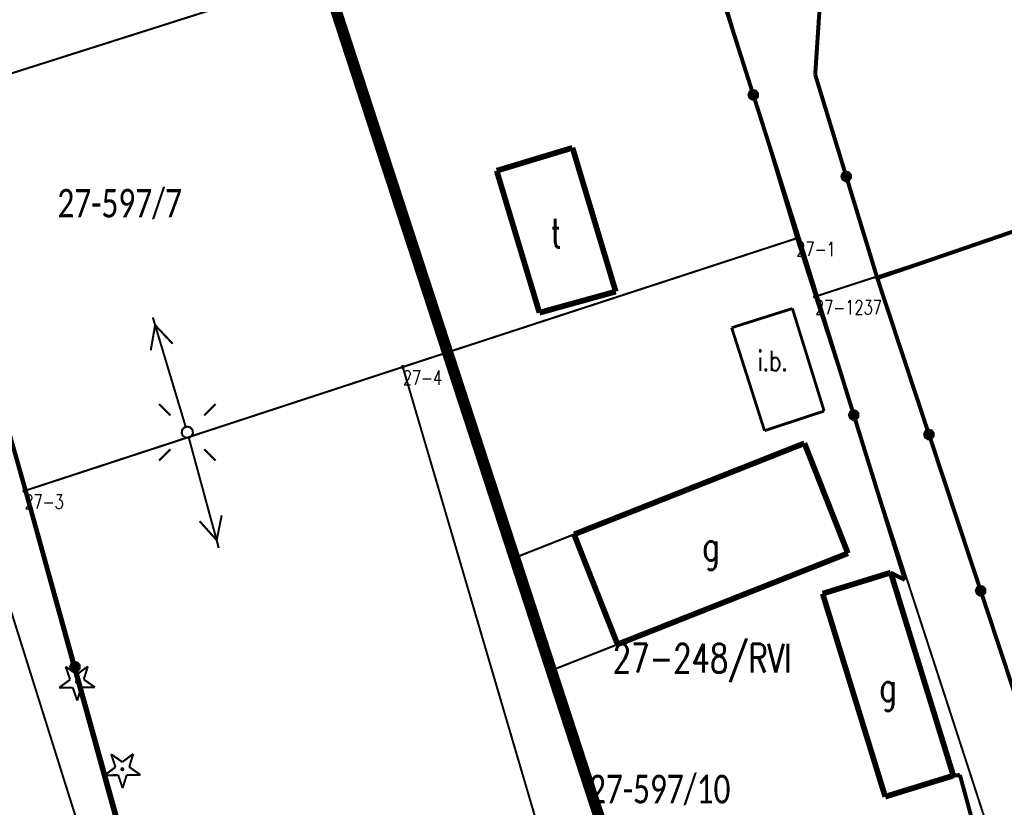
# Model space of a CAD drawing. Header units: metres. Extents: x 7542868 to 7543897, y 5828496 to 5830561.
# Tile 34 of 122: x 7543251 to 7543294, y 5829974 to 5830008. Entities that reach past the tile are written whole.
import ezdxf
from ezdxf.enums import TextEntityAlignment as Align

# ---------------------------------------------------------------- set-up
doc = ezdxf.new("R2010")
doc.units = ezdxf.units.M
doc.header["$MEASUREMENT"] = 0
for name, color, linetype in [('BDOT500_BUIB_E_T_6', 7, 'Continuous'), ('BDOT500_BUIB_L_10', 7, 'Continuous'), ('BDOT500_KTJZ_L_0', 7, 'Continuous'), ('BDOT500_KTOK_L_4', 7, 'Continuous'), ('BDOT500_OBOP_T_0', 7, 'Continuous'), ('BUDYNKI_EGBB_E_T_0', 7, 'Continuous'), ('BUDYNKI_EGBB_L_0', 7, 'Continuous'), ('BUDYNKI_EGBE_L_8', 7, 'Continuous'), ('GESUT_SUPE_L_3', 7, 'Continuous'), ('GESUT_SUSM_T_0', 7, 'Continuous'), ('GESUT_SUSM_T_3', 7, 'Continuous'), ('GLOWNA_BAZA_DZIALKI', 7, 'Continuous'), ('GLOWNA_BAZA_NUMERY_PUNKTOW', 7, 'Continuous'), ('GLOWNA_BAZA_PUNKTY', 7, 'Continuous'), ('LINIA_DRZEW', 7, 'Continuous'), ('SZUMIN_511-1_DROGA_POM_UZUPEL__', 7, 'Continuous')]:
    doc.layers.add(name, color=color, linetype=linetype)
doc.layers.add('Numery_dzialek', color=7, linetype='Continuous', lineweight=13)
doc.styles.add('Legend', font='calibri.ttf')
doc.styles.add('STYL_ARIAL', font='simplex', dxfattribs={"width": 0.75, "oblique": 0.1})

msp = doc.modelspace()

# ---------------------------------------------------------------- linework, layer by layer
at = {"layer": 'BDOT500_BUIB_L_10', "color": 7, "const_width": 0.125}
for points in [[(7543281.78, 5829994.97), (7543284.44, 5829995.81)], [(7543284.44, 5829995.81), (7543285.83, 5829991.32)], [(7543283.22, 5829990.46), (7543281.78, 5829994.97)], [(7543285.83, 5829991.32), (7543283.22, 5829990.46)]]:
    msp.add_lwpolyline(points, dxfattribs=at)
at = {"layer": 'BDOT500_KTJZ_L_0', "color": 7, "const_width": 0.09}
msp.add_lwpolyline([(7543248.74, 5829987.23), (7543256.63, 5829962.12)], dxfattribs=at)
at = {"layer": 'BDOT500_KTOK_L_4', "color": 7, "const_width": 0.175}
for points in [[(7543285.44, 5830006.05), (7543285.9, 5830013.04)], [(7543280.566, 5830011.966), (7543282.728, 5830005.168)], [(7543286.8, 5830001.595), (7543285.44, 5830006.05)], [(7543282.5935, 5830005.064), (7543282.5581, 5830005.1748), (7543282.6023, 5830005.2824), (7543282.7052, 5830005.3365), (7543282.8188, 5830005.3117), (7543282.89, 5830005.2197), (7543282.8853, 5830005.1035), (7543282.807, 5830005.0175), (7543282.6918, 5830005.0019), (7543282.5935, 5830005.064)], [(7543282.728, 5830005.168), (7543284.89, 5829998.37)], [(7543286.6655, 5830001.491), (7543286.6301, 5830001.6018), (7543286.6743, 5830001.7094), (7543286.7772, 5830001.7635), (7543286.8908, 5830001.7387), (7543286.962, 5830001.6467), (7543286.9573, 5830001.5305), (7543286.879, 5830001.4445), (7543286.7638, 5830001.4289), (7543286.6655, 5830001.491)], [(7543288.16, 5829997.14), (7543286.8, 5830001.595)], [(7543288.16, 5829997.14), (7543296.1433, 5829999.88)], [(7543284.89, 5829998.37), (7543287.13, 5829991.145)], [(7543288.16, 5829997.14), (7543290.425, 5829990.2933)], [(7543250.87, 5829987.79), (7543248.655, 5829995.545)], [(7543286.9955, 5829991.041), (7543286.9601, 5829991.1518), (7543287.0043, 5829991.2594), (7543287.1072, 5829991.3135), (7543287.2208, 5829991.2887), (7543287.292, 5829991.1967), (7543287.2873, 5829991.0805), (7543287.209, 5829990.9945), (7543287.0938, 5829990.9789), (7543286.9955, 5829991.041)], [(7543287.13, 5829991.145), (7543289.37, 5829983.92)], [(7543290.2905, 5829990.1894), (7543290.2551, 5829990.3002), (7543290.2993, 5829990.4077), (7543290.4022, 5829990.4618), (7543290.5158, 5829990.437), (7543290.587, 5829990.345), (7543290.5823, 5829990.2288), (7543290.504, 5829990.1428), (7543290.3888, 5829990.1272), (7543290.2905, 5829990.1894)], [(7543290.425, 5829990.2933), (7543292.69, 5829983.4467)], [(7543253.0125, 5829980.12), (7543250.87, 5829987.79)], [(7543289.37, 5829983.92), (7543288.7483, 5829984.2434)], [(7543292.5555, 5829983.3427), (7543292.5201, 5829983.4535), (7543292.5643, 5829983.5611), (7543292.6672, 5829983.6151), (7543292.7808, 5829983.5904), (7543292.852, 5829983.4984), (7543292.8473, 5829983.3822), (7543292.769, 5829983.2961), (7543292.6538, 5829983.2806), (7543292.5555, 5829983.3427)], [(7543292.69, 5829983.4467), (7543294.955, 5829976.6)], [(7543252.878, 5829980.016), (7543252.8426, 5829980.1268), (7543252.8868, 5829980.2344), (7543252.9897, 5829980.2885), (7543253.1033, 5829980.2637), (7543253.1745, 5829980.1717), (7543253.1698, 5829980.0555), (7543253.0915, 5829979.9695), (7543252.9763, 5829979.9539), (7543252.878, 5829980.016)], [(7543255.155, 5829972.45), (7543253.0125, 5829980.12)], [(7543291.4906, 5829975.3511), (7543291.78, 5829975.38)], [(7543291.78, 5829975.38), (7543293.26, 5829969.935)]]:
    msp.add_lwpolyline(points, dxfattribs=at)
at = {"layer": 'BDOT500_OBOP_T_0', "color": 3, "const_width": 0.09}
for points in [[(7543252.6011, 5829980.1275), (7543253.0909, 5829979.7808)], [(7543252.7936, 5829979.5591), (7543252.6011, 5829980.1275)], [(7543253.0909, 5829979.7808), (7543253.5719, 5829980.1395)], [(7543253.5719, 5829980.1395), (7543253.3936, 5829979.5666)], [(7543252.3125, 5829979.2004), (7543252.7936, 5829979.5591)], [(7543253.0948, 5829979.5104), (7543253.1266, 5829979.4972), (7543253.1398, 5829979.4654), (7543253.1266, 5829979.4336), (7543253.0948, 5829979.4204), (7543253.0629, 5829979.4336), (7543253.0498, 5829979.4654), (7543253.0629, 5829979.4972), (7543253.0948, 5829979.5104)], [(7543253.3936, 5829979.5666), (7543253.8834, 5829979.2199)], [(7543252.9125, 5829979.2079), (7543252.3125, 5829979.2004)], [(7543253.105, 5829978.6395), (7543252.9125, 5829979.2079)], [(7543253.2834, 5829979.2125), (7543253.105, 5829978.6395)], [(7543253.8834, 5829979.2199), (7543253.2834, 5829979.2125)], [(7543254.5918, 5829976.2935), (7543255.0816, 5829975.9468)], [(7543254.7843, 5829975.7251), (7543254.5918, 5829976.2935)], [(7543255.0816, 5829975.9468), (7543255.5626, 5829976.3055)], [(7543255.5626, 5829976.3055), (7543255.3843, 5829975.7326)], [(7543254.3032, 5829975.3664), (7543254.7843, 5829975.7251)], [(7543255.0855, 5829975.6764), (7543255.1173, 5829975.6632), (7543255.1305, 5829975.6314), (7543255.1173, 5829975.5996), (7543255.0855, 5829975.5864), (7543255.0537, 5829975.5996), (7543255.0405, 5829975.6314), (7543255.0537, 5829975.6632), (7543255.0855, 5829975.6764)], [(7543255.3843, 5829975.7326), (7543255.8741, 5829975.3859)], [(7543254.9032, 5829975.3739), (7543254.3032, 5829975.3664)], [(7543255.0957, 5829974.8055), (7543254.9032, 5829975.3739)], [(7543255.2741, 5829975.3785), (7543255.0957, 5829974.8055)], [(7543255.8741, 5829975.3859), (7543255.2741, 5829975.3785)]]:
    msp.add_lwpolyline(points, dxfattribs=at)
at = {"layer": 'BUDYNKI_EGBB_L_0', "color": 34, "const_width": 0.25}
for points in [[(7543274.8066, 5830002.8491), (7543271.483, 5830001.8458)], [(7543276.7007, 5829996.5513), (7543274.8066, 5830002.8491)], [(7543271.483, 5830001.8458), (7543273.3566, 5829995.6279)], [(7543273.3566, 5829995.6279), (7543276.7007, 5829996.5513)], [(7543274.8745, 5829985.917), (7543284.9682, 5829989.9079)], [(7543284.9682, 5829989.9079), (7543286.8721, 5829985.0905)], [(7543274.8745, 5829985.917), (7543276.7783, 5829981.0995)], [(7543286.8721, 5829985.0905), (7543276.7783, 5829981.0995)], [(7543285.7642, 5829983.3225), (7543288.7483, 5829984.2434)], [(7543288.7483, 5829984.2434), (7543291.4906, 5829975.3511)], [(7543288.5066, 5829974.4302), (7543285.7642, 5829983.3225)], [(7543291.4906, 5829975.3511), (7543288.5066, 5829974.4302)]]:
    msp.add_lwpolyline(points, dxfattribs=at)
at = {"layer": 'BUDYNKI_EGBE_L_8', "color": 7, "const_width": 0.09}
for points in [[(7543272.0817, 5829984.8174), (7543274.8745, 5829985.917)], [(7543274.8745, 5829985.917), (7543276.7776, 5829981.099)], [(7543273.9856, 5829979.9999), (7543272.0817, 5829984.8174)], [(7543276.7776, 5829981.099), (7543273.9856, 5829979.9999)]]:
    msp.add_lwpolyline(points, dxfattribs=at)
at = {"layer": 'GESUT_SUPE_L_3', "color": 1, "const_width": 0.09}
for points in [[(7543257.8588, 5829990.6291), (7543256.4195, 5829995.4175)], [(7543256.3293, 5829993.9807), (7543256.5203, 5829995.0823)], [(7543257.287, 5829994.2685), (7543256.5203, 5829995.0823)], [(7543259.308, 5829985.3236), (7543257.9963, 5829990.1484)], [(7543259.2162, 5829985.6613), (7543259.4364, 5829986.7574)], [(7543259.2162, 5829985.6613), (7543258.4714, 5829986.4951)]]:
    msp.add_lwpolyline(points, dxfattribs=at)
at = {"layer": 'GESUT_SUSM_T_0', "color": 7, "const_width": 0.09}
for points in [[(7543257.1882, 5829991.1322), (7543256.6933, 5829991.6271)], [(7543258.6732, 5829991.1322), (7543259.1682, 5829991.6271)], [(7543257.1882, 5829989.6472), (7543256.6933, 5829989.1522)], [(7543258.6732, 5829989.6472), (7543259.1682, 5829989.1522)]]:
    msp.add_lwpolyline(points, dxfattribs=at)
at = {"layer": 'GESUT_SUSM_T_3', "color": 7, "const_width": 0.09}
msp.add_lwpolyline([(7543257.9307, 5829990.6397), (7543258.0659, 5829990.6), (7543258.1581, 5829990.4935), (7543258.1782, 5829990.3541), (7543258.1197, 5829990.226), (7543258.0012, 5829990.1498), (7543257.8603, 5829990.1498), (7543257.7418, 5829990.226), (7543257.6833, 5829990.3541), (7543257.7033, 5829990.4935), (7543257.7956, 5829990.6), (7543257.9307, 5829990.6397)], dxfattribs=at)
at = {"layer": 'GLOWNA_BAZA_DZIALKI', "color": 92, "lineweight": 20, "const_width": 0.09}
for points in [[(7543246.07, 5830004.79), (7543279.64, 5830015.45)], [(7543284.61, 5829998.88), (7543279.64, 5830015.45)], [(7543285.43, 5829996.33), (7543312.78, 5830005.21)], [(7543250.79, 5829987.82), (7543246.07, 5830004.79)], [(7543267.37, 5829993.25), (7543284.61, 5829998.88)], [(7543285.43, 5829996.33), (7543284.61, 5829998.88)], [(7543299.37, 5829953.5), (7543285.43, 5829996.33)], [(7543250.79, 5829987.82), (7543267.37, 5829993.25)], [(7543281.55, 5829945.05), (7543267.37, 5829993.25)], [(7543264.77, 5829937.09), (7543250.79, 5829987.82)]]:
    msp.add_lwpolyline(points, dxfattribs=at)
at = {"layer": 'GLOWNA_BAZA_PUNKTY', "color": 7, "const_width": 0.09}
for points in [[(7543284.61, 5829998.925), (7543284.6418, 5829998.9118), (7543284.655, 5829998.88), (7543284.6418, 5829998.8482), (7543284.61, 5829998.835), (7543284.5782, 5829998.8482), (7543284.565, 5829998.88), (7543284.5782, 5829998.9118), (7543284.61, 5829998.925)], [(7543285.43, 5829996.375), (7543285.4618, 5829996.3618), (7543285.475, 5829996.33), (7543285.4618, 5829996.2982), (7543285.43, 5829996.285), (7543285.3982, 5829996.2982), (7543285.385, 5829996.33), (7543285.3982, 5829996.3618), (7543285.43, 5829996.375)], [(7543267.37, 5829993.295), (7543267.4018, 5829993.2818), (7543267.415, 5829993.25), (7543267.4018, 5829993.2182), (7543267.37, 5829993.205), (7543267.3382, 5829993.2182), (7543267.325, 5829993.25), (7543267.3382, 5829993.2818), (7543267.37, 5829993.295)], [(7543250.79, 5829987.865), (7543250.8218, 5829987.8518), (7543250.835, 5829987.82), (7543250.8218, 5829987.7882), (7543250.79, 5829987.775), (7543250.7582, 5829987.7882), (7543250.745, 5829987.82), (7543250.7582, 5829987.8518), (7543250.79, 5829987.865)]]:
    msp.add_lwpolyline(points, dxfattribs=at)
at = {"layer": 'LINIA_DRZEW', "color": 6}
msp.add_point((7543250.8693, 5829987.7868), dxfattribs=at)
at = {"layer": 'SZUMIN_511-1_DROGA_POM_UZUPEL__', "color": 3}
for points, const_width in [([(7543179.669, 5830268.658), (7543290.622, 5829928.644)], 0.5), ([(7543279.64, 5830015.45), (7543284.61, 5829998.88)], 0.09), ([(7543285.43, 5829996.33), (7543312.78, 5830005.21)], 0.09), ([(7543284.61, 5829998.88), (7543267.37, 5829993.25)], 0.09), ([(7543299.37, 5829953.5), (7543285.43, 5829996.33)], 0.09), ([(7543250.79, 5829987.82), (7543267.37, 5829993.25)], 0.09), ([(7543267.37, 5829993.25), (7543281.55, 5829945.05)], 0.09), ([(7543264.77, 5829937.09), (7543250.79, 5829987.82)], 0.09)]:
    msp.add_lwpolyline(points, dxfattribs=dict(at, const_width=const_width))
at = {"layer": 'SZUMIN_511-1_DROGA_POM_UZUPEL__', "color": 7, "const_width": 0.09}
for points in [[(7543284.61, 5829998.88), (7543279.64, 5830015.45)], [(7543285.43, 5829996.33), (7543312.78, 5830005.21)], [(7543246.07, 5830004.79), (7543250.79, 5829987.82)], [(7543267.37, 5829993.25), (7543284.61, 5829998.88)], [(7543299.37, 5829953.5), (7543285.43, 5829996.33)], [(7543250.79, 5829987.82), (7543267.37, 5829993.25)], [(7543267.37, 5829993.25), (7543281.55, 5829945.05)], [(7543250.79, 5829987.82), (7543264.77, 5829937.09)]]:
    msp.add_lwpolyline(points, dxfattribs=at)

# ---------------------------------------------------------------- texts
at = {"layer": 'BDOT500_BUIB_E_T_6', "color": 7, "style": 'STYL_ARIAL', "width": 0.75}
msp.add_text('i.b.', height=0.875, dxfattribs=at).set_placement((7543282.9127, 5829993.9605), align=Align.TOP_LEFT)
at = {"layer": 'BUDYNKI_EGBB_E_T_0', "color": 7, "style": 'STYL_ARIAL', "width": 0.75}
for s, p in [('t', (7543274.0866, 5829999.1144)), ('g', (7543280.8733, 5829985.3996)), ('g', (7543288.6274, 5829979.2326))]:
    msp.add_text(s, height=1.25, dxfattribs=at).set_placement(p, align=Align.MIDDLE_CENTER)
at = {"layer": 'GLOWNA_BAZA_NUMERY_PUNKTOW', "color": 7, "style": 'STYL_ARIAL', "width": 0.75}
for s, p in [('27-1', (7543284.61, 5829998.7237)), ('27-1237', (7543285.43, 5829996.1738)), ('27-4', (7543267.37, 5829993.0938)), ('27-3', (7543250.79, 5829987.6638))]:
    msp.add_text(s, height=0.625, dxfattribs=at).set_placement(p, align=Align.TOP_LEFT)
at = {"layer": 'Numery_dzialek', "color": 92, "linetype": 'Continuous', "style": 'Legend', "width": 0.75}
for s, p in [('27-597/7', (7543252.24, 5830001.0475)), ('27-597/10', (7543275.53, 5829975.3875))]:
    msp.add_text(s, height=1.25, dxfattribs=at).set_placement(p, align=Align.TOP_LEFT)
at = {"layer": 'SZUMIN_511-1_DROGA_POM_UZUPEL__', "color": 3, "style": 'STYL_ARIAL', "width": 0.75}
msp.add_text('27-248/RVI', height=1.25, dxfattribs=at).set_placement((7543276.57, 5829981.1175), align=Align.TOP_LEFT)

doc.saveas('drawing.dxf')
